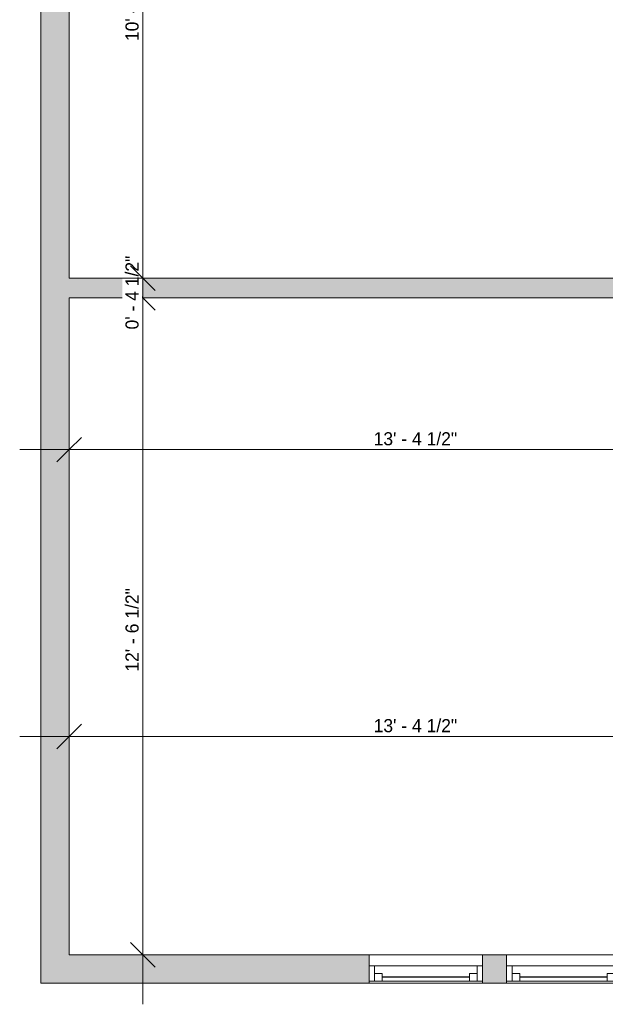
# Model space of a CAD drawing. Header units: inches. Extents: x -243 to 96, y -155 to 344.
# Tile 1 of 5: x -243 to -109, y -57 to 169. Entities that reach past the tile are written whole.
import ezdxf

# ---------------------------------------------------------------- set-up
doc = ezdxf.new("R2010")
doc.units = ezdxf.units.IN
doc.header["$MEASUREMENT"] = 0
for name, color, linetype, lineweight in [('A-ANNO-DIMS', 211, 'Continuous', 9), ('A-ANNO-DIMS-96', 211, 'Continuous', 9), ('A-GLAZ', 151, 'Continuous', 9), ('A-WALL', 90, 'Continuous', 9), ('A-WALL-PATT', 111, 'Continuous', 9)]:
    doc.layers.add(name, color=color, linetype=linetype, lineweight=lineweight)
doc.styles.add('Inter', font='txt', dxfattribs={"height": 3})
doc.dimstyles.new('Linear_-_1_32__Inter__Imperial__SMALL', dxfattribs={"dimscale": 12, "dimtxt": 3.97594, "dimasz": 0.46875, "dimexe": 0.944882, "dimexo": 0.629921, "dimgap": 0, "dimtad": 1, "dimrnd": 0.25, "dimzin": 1, "dimdsep": 46, "dimlunit": 4, "dimtxsty": 'Inter', "dimblk1": 'OBLIQUE', "dimblk2": 'OBLIQUE', "dimsah": 1, "dimcen": 0.09, "dimdle": 0.944882, "dimazin": 0, "dimtfac": 1, "dimtdec": 4, "dimtix": 1, "dimtmove": 0, "dimatfit": 3, "dimfxl": 1, "dimtvp": 1, "dimtfill": 1, "dimfrac": 2, "dimtolj": 1, "dimtzin": 0, "dimarcsym": 2})

# ---------------------------------------------------------------- blocks, each defined once
blk = doc.blocks.new('Planitar-Double-Hung-Single - 48_ x 42_-3113202-103_1 - Second Floor DIM')
at = {"layer": 'A-GLAZ', "lineweight": 18}
for p, q in [((-13, 3.25), (-13, -3.25)), ((-13, 2.75), (-10, 2.75)), ((-11.75, 2.75), (-11.75, -0.75)), ((-10, 2.75), (-10, 1)), ((-1.1875, 2.75), (1.1875, 2.75)), ((10, 2.75), (13, 2.75)), ((10, 2.75), (10, 1)), ((11.75, 2.75), (11.75, -0.75)), ((13, -3.25), (13, 3.25)), ((-11.75, 1), (-10, 1)), ((11.75, 1), (10, 1)), ((-13, -0.75), (-11.75, -0.75)), ((11.75, -0.75), (13, -0.75))]:
    blk.add_line(p, q, dxfattribs=at)
at = {"layer": 'A-GLAZ'}
for p, q in [((13, 3.25), (-13, 3.25)), ((-10, 2.75), (-1.1875, 2.75)), ((1.1875, 2.75), (10, 2.75)), ((11.75, -0.75), (-11.75, -0.75)), ((-13, -3.25), (13, -3.25))]:
    blk.add_line(p, q, dxfattribs=at)
at = {"layer": 'A-GLAZ', "lineweight": 25}
blk.add_line((-10, 1.875), (10, 1.875), dxfattribs=at)
blk = doc.blocks.new('DIMBLOCK6-103_1 - Second Floor DIM')
at = {"layer": 'A-ANNO-DIMS-96', "lineweight": 35}
for p, q in [((-215.14, 104.81), (-217.96, 107.62)), ((-215.14, 104.81), (-212.33, 101.99)), ((-215.14, -45.75), (-217.96, -42.94)), ((-215.14, -45.75), (-212.33, -48.56))]:
    blk.add_line(p, q, dxfattribs=at)
at = {"layer": 'A-ANNO-DIMS-96'}
for p, q in [((-211.56, 104.81), (-226.48, 104.81)), ((-215.14, -57.09), (-215.14, 104.81)), ((-215.14, 104.81), (-211.56, 104.81)), ((-211.56, -45.75), (-226.48, -45.75)), ((-215.14, -45.75), (-211.56, -45.75))]:
    blk.add_line(p, q, dxfattribs=at)
at = {"layer": 'A-ANNO-DIMS-96', "color": 0, "insert": (-219.14, 19.14), "char_height": 3, "width": 24.9291, "attachment_point": 1, "rotation": 90, "line_spacing_factor": 0.993985, "style": 'Inter', "bg_fill": 3, "box_fill_scale": 1.25, "bg_fill_color": 256, "bg_fill_true_color": 13158600, "bg_fill_transparency": 0}
blk.add_mtext('12\' - 6 1/2"', dxfattribs=at)
blk = doc.blocks.new('_Oblique')
at = {"color": 0, "linetype": 'ByBlock', "lineweight": -2}
blk.add_line((-0.5, -0.5), (0.5, 0.5), dxfattribs=at)
blk = doc.blocks.new('DIMBLOCK7-103_1 - Second Floor DIM')
at = {"layer": 'A-ANNO-DIMS-96', "lineweight": 35}
for p, q in [((-215.14, 109.31), (-217.96, 112.12)), ((-215.14, 109.31), (-212.33, 106.49)), ((-215.14, 104.81), (-217.96, 107.62)), ((-215.14, 104.81), (-212.33, 101.99))]:
    blk.add_line(p, q, dxfattribs=at)
at = {"layer": 'A-ANNO-DIMS-96'}
for p, q in [((-211.56, 109.31), (-226.48, 109.31)), ((-215.14, 104.81), (-215.14, 109.31)), ((-215.14, 109.31), (-211.56, 109.31)), ((-211.56, 104.81), (-226.48, 104.81)), ((-215.14, 104.81), (-211.56, 104.81))]:
    blk.add_line(p, q, dxfattribs=at)
at = {"layer": 'A-ANNO-DIMS-96', "color": 0, "insert": (-219.14, 97.56), "char_height": 3, "width": 22.7821, "attachment_point": 1, "rotation": 90, "line_spacing_factor": 0.993985, "style": 'Inter', "bg_fill": 3, "box_fill_scale": 1.25, "bg_fill_color": 256, "bg_fill_true_color": 13158600, "bg_fill_transparency": 0}
blk.add_mtext('0\' - 4 1/2"', dxfattribs=at)
blk = doc.blocks.new('DIMBLOCK8-103_1 - Second Floor DIM')
at = {"layer": 'A-ANNO-DIMS-96'}
for p, q in [((-215.14, 109.31), (-215.14, 252.34)), ((-211.56, 241), (-226.48, 241)), ((-215.14, 241), (-211.56, 241)), ((-211.56, 109.31), (-226.48, 109.31)), ((-215.14, 109.31), (-211.56, 109.31))]:
    blk.add_line(p, q, dxfattribs=at)
at = {"layer": 'A-ANNO-DIMS-96', "lineweight": 35}
for p, q in [((-215.14, 241), (-217.96, 243.81)), ((-215.14, 241), (-212.33, 238.19)), ((-215.14, 109.31), (-217.96, 112.12)), ((-215.14, 109.31), (-212.33, 106.49))]:
    blk.add_line(p, q, dxfattribs=at)
at = {"layer": 'A-ANNO-DIMS-96', "color": 0, "insert": (-219.14, 163.65), "char_height": 3, "width": 27.6129, "attachment_point": 1, "rotation": 90, "line_spacing_factor": 0.993985, "style": 'Inter', "bg_fill": 3, "box_fill_scale": 1.25, "bg_fill_color": 256, "bg_fill_true_color": 13158600, "bg_fill_transparency": 0}
blk.add_mtext('10\' - 11 3/4"', dxfattribs=at)
blk = doc.blocks.new('DIMBLOCK9-103_1 - Second Floor DIM')
at = {"layer": 'A-ANNO-DIMS-96'}
for p, q in [((-232.05, 0.69), (-232.05, 15.61)), ((-71.55, 0.69), (-71.55, 15.61)), ((-243.39, 4.27), (-71.55, 4.27)), ((-232.05, 4.27), (-232.05, 0.69)), ((-71.55, 4.27), (-71.55, 0.69))]:
    blk.add_line(p, q, dxfattribs=at)
at = {"layer": 'A-ANNO-DIMS-96', "lineweight": 35}
for p, q in [((-232.05, 4.27), (-229.23, 7.09)), ((-71.55, 4.27), (-68.73, 7.09)), ((-232.05, 4.27), (-234.86, 1.46)), ((-71.55, 4.27), (-74.36, 1.46))]:
    blk.add_line(p, q, dxfattribs=at)
at = {"layer": 'A-ANNO-DIMS-96', "color": 0, "insert": (-162.28, 8.27), "char_height": 3, "width": 25.1677, "attachment_point": 1, "line_spacing_factor": 0.993985, "style": 'Inter', "bg_fill": 3, "box_fill_scale": 1.25, "bg_fill_color": 256, "bg_fill_true_color": 13158600, "bg_fill_transparency": 0}
blk.add_mtext('13\' - 4 1/2"', dxfattribs=at)
blk = doc.blocks.new('DIMBLOCK29-103_1 - Second Floor DIM')
at = {"layer": 'A-ANNO-DIMS-96'}
for p, q in [((-232.05, 66.44), (-232.05, 81.36)), ((-71.55, 66.44), (-71.55, 81.36)), ((-243.39, 70.02), (-71.55, 70.02)), ((-232.05, 70.02), (-232.05, 66.44)), ((-71.55, 70.02), (-71.55, 66.44))]:
    blk.add_line(p, q, dxfattribs=at)
at = {"layer": 'A-ANNO-DIMS-96', "lineweight": 35}
for p, q in [((-232.05, 70.02), (-229.23, 72.83)), ((-71.55, 70.02), (-68.73, 72.83)), ((-232.05, 70.02), (-234.86, 67.21)), ((-71.55, 70.02), (-74.36, 67.21))]:
    blk.add_line(p, q, dxfattribs=at)
at = {"layer": 'A-ANNO-DIMS-96', "color": 0, "insert": (-162.28, 74.02), "char_height": 3, "width": 25.1677, "attachment_point": 1, "line_spacing_factor": 0.993985, "style": 'Inter', "bg_fill": 3, "box_fill_scale": 1.25, "bg_fill_color": 256, "bg_fill_true_color": 13158600, "bg_fill_transparency": 0}
blk.add_mtext('13\' - 4 1/2"', dxfattribs=at)

msp = doc.modelspace()

# ---------------------------------------------------------------- hatches: boundary and pattern name
at = {"layer": 'A-WALL-PATT'}
for points in [[(-232.047, -52.25), (-232.047, 251.5), (-238.547, 251.5), (-238.547, -52.25)], [(-73.717, 104.805), (-71.547, 104.805), (-71.547, 109.305), (-232.047, 109.305), (-232.047, 104.805)]]:
    msp.add_hatch(color=9, dxfattribs=at).paths.add_polyline_path(points, flags=0)
h = msp.add_hatch(color=254, dxfattribs=at)
h.paths.add_polyline_path([(-73.717, -52.25), (-17.047, -52.25), (-17.047, -45.75), (-105.797, -45.75), (-105.797, -52.25)], flags=0)
h.paths.add_polyline_path([(-232.047, -52.25), (-163.297, -52.25), (-163.297, -45.75), (-232.047, -45.75)], flags=0)
h.paths.add_polyline_path([(-137.297, -52.25), (-131.797, -52.25), (-131.797, -45.75), (-137.297, -45.75)], flags=0)
h.paths.add_polyline_path([(34.953, -52.25), (69.953, -52.25), (69.953, -45.75), (34.953, -45.75), (34.953, -49.885)], flags=0)

# ---------------------------------------------------------------- linework, layer by layer
at = {"layer": 'A-WALL'}
for p, q in [((-238.547, 251.5), (-238.547, -52.25)), ((-232.047, 109.305), (-232.047, 241)), ((-71.547, 109.305), (-232.047, 109.305)), ((-232.047, -45.75), (-232.047, 104.805)), ((-232.047, 104.805), (-71.547, 104.805)), ((-232.047, -45.75), (-163.297, -45.75)), ((-131.797, -45.75), (-137.297, -45.75)), ((-238.547, -52.25), (-163.297, -52.25)), ((-131.797, -52.25), (-137.297, -52.25))]:
    msp.add_line(p, q, dxfattribs=at)

# ---------------------------------------------------------------- block references
at = {"layer": 'A-GLAZ', "rotation": 180}
for p in [(-150.297, -49), (-118.797, -49)]:
    msp.add_blockref('Planitar-Double-Hung-Single - 48_ x 42_-3113202-103_1 - Second Floor DIM', p, dxfattribs=at)

# ---------------------------------------------------------------- next in the draw order: dimensions: what is measured, and where the dimension line sits
at = {"layer": 'A-ANNO-DIMS'}
dim = msp.add_linear_dim(base=(-215.1444, 104.8051), p1=(-219.1219, -45.75), p2=(-219.1219, 104.8051), angle=90, dimstyle='Linear_-_1_32__Inter__Imperial__SMALL', override={"dimpost": '<>', "dimfxl": 150.555118}, dxfattribs=at)
dim.commit()
dim.dimension.update_dxf_attribs({"geometry": 'DIMBLOCK6-103_1 - Second Floor DIM', "text_midpoint": (-216.9403, 29.5276)})

# ---------------------------------------------------------------- next in the draw order: dimensions: what is measured, and where the dimension line sits
dim = msp.add_linear_dim(base=(-215.144, 109.305), p1=(-219.122, 104.805), p2=(-219.122, 109.305), angle=90, dimstyle='Linear_-_1_32__Inter__Imperial__SMALL', override={"dimpost": '<>', "dimfxl": 4.5}, dxfattribs=at)
dim.commit()
dim.dimension.update_dxf_attribs({"geometry": 'DIMBLOCK7-103_1 - Second Floor DIM', "text_midpoint": (-216.94, 107.055)})
for base, p1, p2, picture, middle in [((-71.547, 70.021), (-232.047, 73.999), (-71.547, 73.999), 'DIMBLOCK29-103_1 - Second Floor DIM', (-151.797, 71.817)), ((-71.547, 4.274), (-232.047, 8.251), (-71.547, 8.251), 'DIMBLOCK9-103_1 - Second Floor DIM', (-151.797, 6.07))]:
    dim = msp.add_linear_dim(base=base, p1=p1, p2=p2, dimstyle='Linear_-_1_32__Inter__Imperial__SMALL', override={"dimpost": '<>', "dimfxl": 160.5}, dxfattribs=at)
    dim.commit()
    dim.dimension.update_dxf_attribs({"geometry": picture, "text_midpoint": middle})

# ---------------------------------------------------------------- next in the draw order: dimensions: what is measured, and where the dimension line sits
dim = msp.add_linear_dim(base=(-215.1444, 241), p1=(-219.1219, 109.3051), p2=(-219.1219, 241), angle=90, dimstyle='Linear_-_1_32__Inter__Imperial__SMALL', override={"dimpost": '<>', "dimfxl": 131.694882}, dxfattribs=at)
dim.commit()
dim.dimension.update_dxf_attribs({"geometry": 'DIMBLOCK8-103_1 - Second Floor DIM', "text_midpoint": (-216.9403, 175.1526)})

doc.saveas('drawing.dxf')
